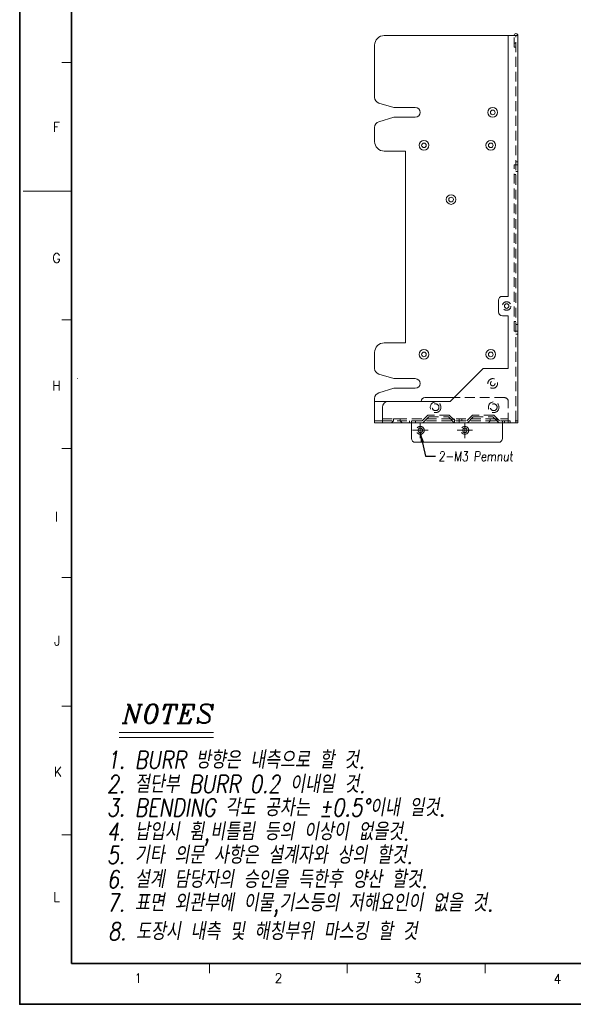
# Model space of a CAD drawing. Header units: millimetres. Extents: x 4065 to 8083, y -652 to 5416.
# Tile 37 of 256: x 4144 to 4430, y 1093 to 1602. Entities that reach past the tile are written whole.
import ezdxf
from ezdxf.enums import TextEntityAlignment as Align

# ---------------------------------------------------------------- set-up
doc = ezdxf.new("R2010")
doc.units = ezdxf.units.MM
doc.header["$LTSCALE"] = 0.8
doc.linetypes.add('CENTER', pattern=[50.8, 31.75, -6.35, 6.35, -6.35])
doc.linetypes.add('HIDDEN', pattern=[9.525, 6.35, -3.175])
doc.layers.get('0').update_dxf_attribs({"linetype": 'CONTINUOUS', "lineweight": 0})
for name, color, linetype, lineweight in [('1', 2, 'CENTER', 0), ('2', 3, 'CONTINUOUS', 0), ('3', 5, 'HIDDEN', 0)]:
    doc.layers.add(name, color=color, linetype=linetype, lineweight=lineweight)
doc.styles.add('A', font='ITALIC', dxfattribs={"height": 3})
doc.styles.add('linetech', font='romans.shx', dxfattribs={"width": 0.8, "oblique": 10, "bigfont": 'whgtxt.shx'})
doc.styles.get("Standard").update_dxf_attribs({"font": 'romans.shx', "width": 0.8, "oblique": 5, "bigfont": 'whgtxt.shx'})
doc.dimstyles.get("Standard").update_dxf_attribs({"dimtxt": 2.5, "dimasz": 2.5, "dimexe": 0.8, "dimexo": 0.8, "dimgap": 0.8, "dimtad": 1, "dimdsep": 46, "dimtxsty": 'Standard', "dimcen": 0, "dimclrd": 3, "dimclre": 3, "dimclrt": 3, "dimazin": 0, "dimtp": 0.001, "dimtm": 0.001, "dimtfac": 1, "dimtmove": 0, "dimatfit": 3, "dimfxl": 0, "dimtolj": 1, "dimarcsym": 0})

msp = doc.modelspace()

# ---------------------------------------------------------------- linework, layer by layer
at = {"color": 7, "linetype": 'Continuous', "lineweight": 35}
for q in [(4170.872, 1912.349), (5310.399, 1114.481)]:
    msp.add_line((4170.872, 1114.481), q, dxfattribs=at)
for p, q in [((4332.447, 1593.794), (4401.447, 1593.794)), ((4396.447, 1593.794), (4396.447, 1459.094)), ((4401.447, 1393.794), (4401.447, 1593.794)), ((4327.447, 1561.826), (4327.447, 1588.794)), ((4329.584, 1558.953), (4337.447, 1556.594)), ((4337.447, 1556.594), (4348.447, 1556.594)), ((4337.447, 1551.594), (4329.584, 1549.235)), ((4348.447, 1551.594), (4337.447, 1551.594)), ((4327.447, 1539.094), (4327.447, 1546.362)), ((4332.447, 1534.094), (4343.447, 1534.094)), ((4343.447, 1534.094), (4343.447, 1435.094)), ((4391.447, 1457.094), (4391.447, 1451.094)), ((4396.447, 1459.094), (4393.447, 1459.094)), ((4393.447, 1449.094), (4396.447, 1449.094)), ((4396.447, 1449.094), (4396.447, 1421.794)), ((4343.447, 1435.094), (4332.447, 1435.094)), ((4327.447, 1421.826), (4327.447, 1430.094)), ((4329.584, 1418.953), (4337.447, 1416.594)), ((4383.447, 1421.794), (4366.447, 1404.794)), ((4383.447, 1421.794), (4396.447, 1421.794)), ((4337.447, 1416.594), (4348.447, 1416.594)), ((4337.447, 1411.594), (4329.584, 1409.235)), ((4348.447, 1411.594), (4337.447, 1411.594)), ((4327.447, 1393.794), (4327.447, 1406.362)), ((4366.447, 1404.794), (4327.447, 1404.794)), ((4368.447, 1406.794), (4353.447, 1406.794)), ((4331.447, 1393.794), (4331.447, 1401.794)), ((4327.447, 1394.794), (4331.447, 1394.794)), ((4401.447, 1393.794), (4327.447, 1393.794)), ((4346.447, 1385.694), (4346.447, 1393.794)), ((4393.447, 1385.694), (4393.447, 1393.794)), ((4401.447, 1394.794), (4400.447, 1394.794)), ((4400.447, 1393.794), (4400.447, 1394.794)), ((4391.447, 1383.694), (4348.447, 1383.694))]:
    msp.add_line(p, q)
at = {"color": 7, "linetype": 'Continuous'}
for p, q in [((4165.891, 1579.904), (4170.872, 1579.904)), ((4145.969, 1513.415), (4170.872, 1513.415)), ((4165.891, 1446.926), (4170.872, 1446.926)), ((4165.891, 1380.437), (4170.872, 1380.437)), ((4165.891, 1313.948), (4170.872, 1313.948)), ((4165.891, 1247.459), (4170.872, 1247.459)), ((4165.891, 1180.97), (4170.872, 1180.97)), ((4242.092, 1109.5), (4242.092, 1114.481)), ((4313.313, 1109.5), (4313.313, 1114.481)), ((4384.533, 1109.5), (4384.533, 1114.481))]:
    msp.add_line(p, q, dxfattribs=at)
at = {"color": 7, "linetype": 'Continuous', "lineweight": 35}
msp.add_lwpolyline([(5332.145, 1933.415), (4144.145, 1933.415), (4144.145, 1093.415), (5332.145, 1093.415)], close=True, dxfattribs=at)
for centre, radius in [((4388.447, 1554.094), 2.5), ((4388.447, 1554.094), 1.2), ((4352.947, 1537.094), 2.5), ((4352.947, 1537.094), 1.2), ((4387.447, 1537.094), 2.5), ((4387.447, 1537.094), 1.2), ((4366.947, 1509.094), 2.5), ((4366.947, 1509.094), 1.2), ((4395.647, 1454.094), 1.2), ((4352.947, 1429.094), 2.5), ((4352.947, 1429.094), 1.2), ((4387.447, 1429.094), 2.5), ((4387.447, 1429.094), 1.2), ((4351.047, 1389.894), 1.2), ((4374.047, 1389.894), 1.2)]:
    msp.add_circle(centre, radius)
for centre, radius, start, end in [((4332.447, 1588.794), 5, 90, 180), ((4400.447, 1593.794), 1, 0, 180), ((4330.447, 1561.826), 3, 180, 253.30076), ((4348.447, 1554.094), 2.5, 270, 90), ((4330.447, 1546.362), 3, 106.69924, 180), ((4332.447, 1539.094), 5, 180, 270), ((4393.447, 1457.094), 2, 90, 180), ((4393.447, 1451.094), 2, 180, 270), ((4332.447, 1430.094), 5, 90, 180), ((4330.447, 1421.826), 3, 180, 253.30076), ((4348.447, 1414.094), 2.5, 270, 90), ((4330.447, 1406.362), 3, 106.69924, 180), ((4334.447, 1401.794), 3, 90, 180), ((4353.447, 1404.794), 2, 90, 180), ((4348.447, 1385.694), 2, 180, 270), ((4391.447, 1385.694), 2, 270, 0)]:
    msp.add_arc(centre, radius, start, end)
at = {"layer": '1'}
for p, q in [((4351.047, 1385.894), (4351.047, 1393.894)), ((4374.047, 1385.894), (4374.047, 1393.894)), ((4347.047, 1389.894), (4355.047, 1389.894)), ((4370.047, 1389.894), (4378.047, 1389.894))]:
    msp.add_line(p, q, dxfattribs=at)
at = {"layer": '2'}
for p, q in [((4195.503, 1233.731), (4244.27, 1233.731)), ((4195.503, 1231.295), (4244.27, 1231.295))]:
    msp.add_line(p, q, dxfattribs=at)
at = {"layer": '3'}
for p, q in [((4399.447, 1587.794), (4399.447, 1593.794)), ((4400.447, 1394.794), (4400.447, 1593.794)), ((4400.447, 1589.794), (4399.447, 1589.794)), ((4400.447, 1587.794), (4399.447, 1587.794)), ((4399.447, 1441.094), (4399.447, 1527.094)), ((4401.447, 1527.094), (4399.447, 1527.094)), ((4401.447, 1528.594), (4400.447, 1528.594)), ((4400.447, 1522.094), (4399.447, 1522.094)), ((4401.447, 1523.594), (4400.447, 1523.594)), ((4400.447, 1446.094), (4399.447, 1446.094)), ((4401.447, 1444.594), (4400.447, 1444.594)), ((4399.447, 1441.094), (4401.447, 1441.094)), ((4401.447, 1439.594), (4400.447, 1439.594)), ((4173.916, 1416.62), (4174.241, 1416.62)), ((4394.447, 1406.794), (4368.447, 1406.794)), ((4396.447, 1393.794), (4396.447, 1404.794)), ((4331.447, 1395.794), (4396.447, 1395.794)), ((4331.447, 1394.794), (4400.447, 1394.794)), ((4337.196, 1394.794), (4336.197, 1393.794)), ((4337.197, 1395.794), (4340.696, 1395.794)), ((4337.197, 1395.794), (4337.197, 1394.794)), ((4340.697, 1395.794), (4340.697, 1394.794)), ((4340.697, 1394.794), (4341.696, 1393.794)), ((4345.447, 1393.794), (4345.447, 1394.794)), ((4346.447, 1393.794), (4346.447, 1394.794)), ((4348.647, 1394.794), (4348.647, 1393.794)), ((4354.997, 1397.794), (4351.997, 1394.794)), ((4352.411, 1393.794), (4355.411, 1396.794)), ((4365.997, 1397.794), (4354.997, 1397.794)), ((4355.411, 1396.794), (4365.582, 1396.794)), ((4368.582, 1393.794), (4365.582, 1396.794)), ((4368.997, 1394.794), (4365.997, 1397.794)), ((4367.447, 1395.794), (4367.447, 1394.794)), ((4368.747, 1395.794), (4368.747, 1393.794)), ((4368.747, 1393.794), (4371.147, 1393.794)), ((4371.147, 1395.794), (4371.147, 1393.794)), ((4372.447, 1395.794), (4372.447, 1394.794)), ((4377.997, 1397.794), (4374.997, 1394.794)), ((4375.411, 1393.794), (4378.411, 1396.794)), ((4388.997, 1397.794), (4377.997, 1397.794)), ((4378.411, 1396.794), (4388.582, 1396.794)), ((4387.196, 1394.794), (4386.197, 1393.794)), ((4387.197, 1395.794), (4390.696, 1395.794)), ((4387.197, 1395.794), (4387.197, 1394.794)), ((4391.582, 1393.794), (4388.582, 1396.794)), ((4391.997, 1394.794), (4388.997, 1397.794)), ((4390.697, 1395.794), (4390.697, 1394.794)), ((4390.697, 1394.794), (4391.696, 1393.794)), ((4393.447, 1393.794), (4393.447, 1394.794)), ((4394.447, 1393.794), (4394.447, 1394.794)), ((4397.447, 1393.794), (4397.447, 1394.794))]:
    msp.add_line(p, q, dxfattribs=at)
for centre, radius in [((4395.647, 1454.094), 2.2), ((4388.447, 1414.094), 2.5), ((4388.447, 1414.094), 1.2), ((4358.947, 1401.794), 2.75), ((4388.947, 1401.794), 2.75), ((4358.947, 1401.794), 1.75), ((4388.947, 1401.794), 1.75), ((4351.047, 1389.894), 2), ((4374.047, 1389.894), 2)]:
    msp.add_circle(centre, radius, dxfattribs=at)
msp.add_arc((4394.447, 1404.794), 2, 0, 90, dxfattribs=at)

# ---------------------------------------------------------------- texts
at = {"color": 7, "linetype": 'Continuous', "width": 0.933333}
for s, p in [('F', (4163.147, 1546.532)), ('G', (4163.147, 1478.842)), ('H', (4163.147, 1412.972)), ('I', (4163.147, 1345.282)), ('J', (4163.511, 1281.232)), ('K', (4163.874, 1213.542)), ('L', (4163.147, 1148.764)), ('1', (4205.362, 1106.913)), ('2', (4277.782, 1106.913)), ('3', (4349.839, 1106.913)), ('4', (4421.896, 1106.549))]:
    msp.add_text(s, height=4.98, dxfattribs=at).set_placement(p, align=Align.MIDDLE_CENTER)
at = {"layer": '2', "style": 'A'}
msp.add_text('NOTES', height=9.7427, dxfattribs=at).set_placement((4197.148, 1238.61))
at = {"layer": '2', "color": 3, "lineweight": 0, "style": 'linetech', "oblique": 10, "width": 0.8}
for s, p in [('1. BURR 방향은 내측으로 할 것.', (4189.178, 1215.141)), ('2. 절단부 BURR 0.2 이내일 것.', (4189.178, 1202.614)), ('3. BENDING 각도 공차는 %%p0.5%%D이내 일것.', (4189.178, 1190.504)), ('4. 납입시 휨,비틀림 등의 이상이 없을것.', (4189.178, 1178.103)), ('5. 기타 의문 사항은 설계자와 상의 할것.', (4189.178, 1165.994)), ('6. 설계 담당자의 승인을 득한후 양산 할것.', (4189.178, 1153.467)), ('7. 표면 외관부에 이물,기스등의 저해요인이 없을 것.', (4189.178, 1141.357)), ('8. 도장시 내측 및 해칭부위 마스킹 할 것', (4189.785, 1126.564))]:
    msp.add_text(s, height=9.09316, dxfattribs=at).set_placement(p)
at = {"layer": '2', "color": 3, "insert": (4360.41, 1378.97), "char_height": 5, "attachment_point": 1}
msp.add_mtext('2-M3 Pemnut', dxfattribs=at)

# ---------------------------------------------------------------- leaders
at = {"layer": '2', "annotation_type": 0, "has_hookline": 1, "hookline_direction": 0, "text_width": 41.542}
msp.add_leader([(4351.016, 1388.694), (4353.81, 1376.47), (4358.81, 1376.47)], dimstyle='Standard', override={"dimscale": 2, "dimgap": 0.8, "dimtad": 0, "dimazin": 2}, dxfattribs=at)

doc.saveas('drawing.dxf')
